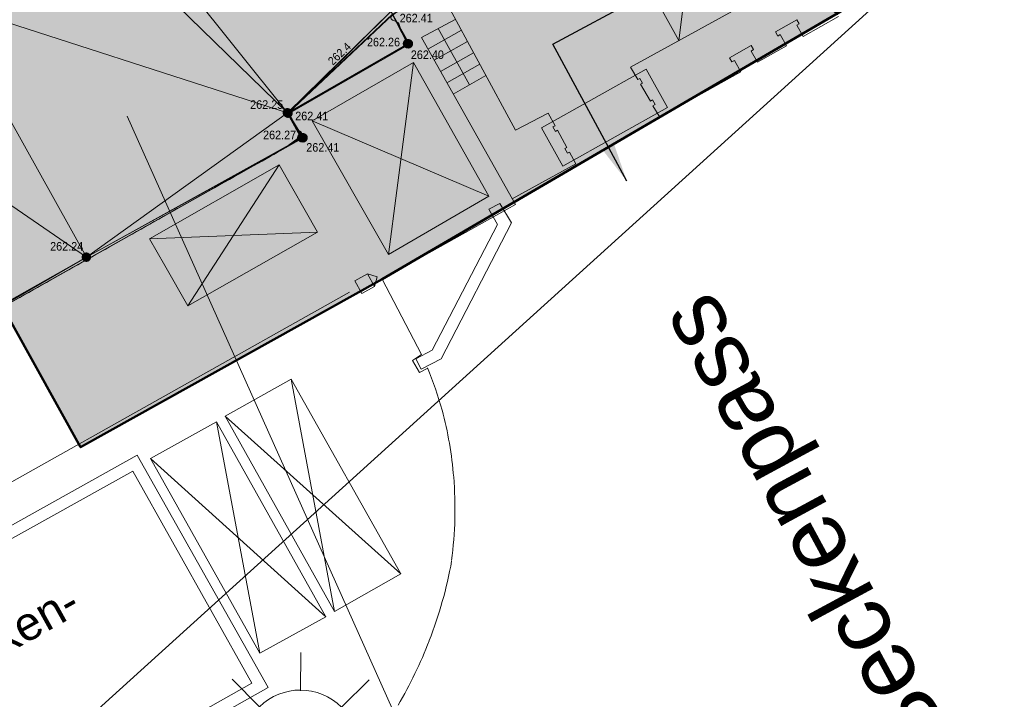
# Model space of a CAD drawing. Header units: millimetres. Extents: x 3402416 to 3403134, y 5267375 to 5268119.
# Tile 89 of 256: x 3402849 to 3402870, y 5267523 to 5267538. Entities that reach past the tile are written whole.
import ezdxf

# ---------------------------------------------------------------- set-up
doc = ezdxf.new("R2010")
doc.units = ezdxf.units.MM
doc.header["$MEASUREMENT"] = 0
doc.linetypes.add('100.5', pattern=[5.5, 3.9, -1.6])
doc.linetypes.add('DGN Style 3', pattern=[26.580902, 18.986358, -7.594543])
for name, color, linetype, lineweight in [('_WBG Ideenteil + Pachtvertrag', 8, 'Continuous', 25), ('IVK_Beschriftung', 7, 'Continuous', 0), ('IVK_Gebaeudebezeichnung', 7, 'Continuous', 0), ('IVK_Gleis', 7, 'Continuous', 0), ('IVK_Mauer', 7, 'Continuous', 0), ('IVK_NSH_Hoehe Anschrieb Freiborderhoehung', 3, 'Continuous', 0), ('IVK_NSH_Hoehe Punkt Freiborderhoehung', 7, 'Continuous', 0), ('IVK_NSH_Modell Hoehenlinien Beschriftung', 1, 'Continuous', 0), ('IVK_NSH_Modell Umring Freiborderhoehung', 1, 'Continuous', 0), ('IVK_NSH_Modell Vermaschung Freiborderhoehung', 2, 'Continuous', 0), ('IVK_NSH_Topographie Mauer', 7, 'Continuous', 0), ('IVK_Rahmen Stempel', 7, 'Continuous', 0), ('IVK_Strassenbeleuchtung', 7, 'Continuous', 0), ('IVK_Treppe Überdachung', 7, 'Continuous', 0)]:
    doc.layers.add(name, color=color, linetype=linetype, lineweight=lineweight)
for name, color, linetype, lineweight, true_color in [('_WBG Realisierungsteil', 7, 'Continuous', 50, 0x9494ff), ('ALKIS_Flurstuecksgrenze', 7, 'Continuous', 0, 0xffff80), ('IVK_NSH_Modell Hoehenlinien 20 Zentimeter', 7, 'Continuous', 0, 0xe6956a)]:
    doc.layers.add(name, color=color, linetype=linetype, lineweight=lineweight, true_color=true_color)
doc.styles.add('Arial', font='arial.ttf')
doc.styles.add('IVK_Modell Beschriftung Hoehenlinien', font='arial.ttf')
doc.styles.get("Standard").update_dxf_attribs({"font": 'txt.shx'})
doc.styles.add('Style-arial', font='arial.ttf')
doc.styles.add('Style-Verdana', font='verdana.ttf')
doc.styles.add('Style-WORKING', font='WORKING.shx')
doc.dimstyles.get("Standard").update_dxf_attribs({"dimtxt": 0.18, "dimasz": 0.18, "dimexe": 0.18, "dimexo": 0.0625, "dimgap": 0.09, "dimtad": 0, "dimtih": 1, "dimtoh": 1, "dimdec": 4, "dimzin": 3, "dimdsep": 46, "dimtxsty": 'Standard', "dimcen": 0.09, "dimadec": 0, "dimazin": 0, "dimtfac": 1, "dimtdec": 0, "dimtofl": 0, "dimtmove": 0, "dimatfit": 1, "dimfxl": 1, "dimtolj": 1, "dimtzin": 3, "dimarcsym": 0})

# ---------------------------------------------------------------- blocks, each defined once
blk = doc.blocks.new('LAMPE0')
at = {"color": 0, "linetype": 'ByBlock', "lineweight": -2}
for p, q in [((0.00001, 0.00267), (0.00002, 0.00445)), ((-0.0019, 0.00192), (-0.00317, 0.0032)), ((0.00192, 0.0019), (0.0032, 0.00317)), ((-0.00267, 0.00001), (-0.00445, 0.00002)), ((0.00267, -0.00001), (0.00445, -0.00002)), ((-0.00192, -0.0019), (-0.0032, -0.00317)), ((0.0019, -0.00192), (0.00317, -0.0032)), ((-0.00001, -0.00267), (-0.00002, -0.00445))]:
    blk.add_line(p, q, dxfattribs=at)
for start, end in [(44.7428, 134.7428), (134.7428, 224.7428), (314.7428, 44.7428), (224.7428, 314.7428)]:
    blk.add_arc((0, 0), 0.0027, start, end, dxfattribs=at)

msp = doc.modelspace()

# ---------------------------------------------------------------- hatches: boundary and pattern name
at = {"layer": '_WBG Ideenteil + Pachtvertrag', "linetype": 'Continuous', "lineweight": 13, "transparency": 33554483}
h = msp.add_hatch(color=10, dxfattribs=at)
h.dxf.hatch_style = 1
h.paths.add_polyline_path([(3403020.162, 5267924.388), (3402974.165, 5267921.173), (3402970.834, 5267929.906), (3402966.125, 5267938.096), (3402962.962, 5267942.43), (3402957.609, 5267949.641), (3402947.36, 5267962.65), (3402939.808, 5267958.281), (3402940.65, 5267953.63), (3402941.22, 5267941.91), (3402941.79, 5267930.19), (3402941.545, 5267919.145), (3402940.618, 5267897.122), (3402939.52, 5267886.351), (3402937.994, 5267875.647), (3402933.952, 5267857.288), (3402924.27, 5267830.291), (3402912.706, 5267807.601), (3402888.95, 5267776.443), (3402888.949, 5267776.444), (3402875.126, 5267762.813), (3402817.857, 5267713.907), (3402814.793, 5267708.813), (3402749.53, 5267659.038), (3402740.54, 5267652.665), (3402743.031, 5267648.819), (3402726.54, 5267638.14), (3402711.87, 5267630.76), (3402634.27, 5267587.49), (3402621.47, 5267580.91), (3402607.52, 5267574.99), (3402612.55, 5267567.78), (3402597.743, 5267552.391), (3402630.486, 5267520.888), (3402683.349, 5267542.27), (3402692.955, 5267547.525), (3402703.98, 5267553.56), (3402743.097, 5267575.543), (3402746.601, 5267577.473), (3402753.342, 5267580.873), (3402757.657, 5267582.852), (3402762.378, 5267584.452), (3402767.187, 5267585.764), (3402772.3, 5267586.827), (3402777.468, 5267587.565), (3402782.59, 5267588.116), (3402787.738, 5267587.941), (3402794.984, 5267586.422), (3402794.339, 5267584.753), (3402798.109, 5267583.568), (3402799.256, 5267582.522), (3402802.297, 5267580.638), (3402804.959, 5267578.374), (3402807.449, 5267575.694), (3402813.837, 5267564.975), (3402824.334, 5267559.186), (3402831.546, 5267563.248), (3402850.736, 5267528.656), (3402857.046, 5267532.176), (3402875.097, 5267542.718), (3402879.432, 5267545.496), (3402884.47, 5267548.76), (3402887.62, 5267550.84), (3402890.12, 5267552.705), (3402892.62, 5267554.57), (3402896.5, 5267557.725), (3402900.38, 5267560.88), (3402903.425, 5267563.53), (3402911.32, 5267570.84), (3402925.42, 5267583.35), (3402926.03, 5267588.41), (3402935.72, 5267598.94), (3402939.889, 5267603.531), (3402947.512, 5267612.875), (3402954.376, 5267622.159), (3402960.809, 5267631.964), (3402966.189, 5267641.216), (3402971.089, 5267650.738), (3402974.885, 5267659.6), (3402977.896, 5267666.63), (3402983.519, 5267677.452), (3402987.072, 5267688.519), (3402989.662, 5267695.872), (3402996.63, 5267712.76), (3402998.88, 5267719.66), (3403002.59, 5267737.3), (3403004.045, 5267747.99), (3403005.5, 5267758.68), (3403006.26, 5267780.78), (3403008.055, 5267823.755), (3403009.28, 5267856.42), (3403009.069, 5267863.169), (3403007.637, 5267873.43)])
h.paths.add_polyline_path([(3402831.684, 5267692.713), (3402826.57, 5267697.97), (3402826.57, 5267697.97), (3402822.855, 5267702.231), (3402821.22, 5267700.91), (3402817.3, 5267705.73), (3402868.07, 5267748.98), (3402874.24, 5267754.23), (3402879.48, 5267748.1), (3402881.455, 5267745.791), (3402884.49, 5267742.976), (3402858.85, 5267715.33, -0.011159), (3402852.943, 5267709.528, -0.011773), (3402846.747, 5267703.983, -0.012769), (3402839.046, 5267697.938, -0.011757)], flags=16)
h.paths.add_polyline_path([(3402833.136, 5267693.592), (3402864.347, 5267722.275), (3402861.409, 5267725.473), (3402830.198, 5267696.79)], flags=24)
at = {"layer": 'IVK_NSH_Hoehe Punkt Freiborderhoehung', "linetype": 'Continuous', "lineweight": 13}
h = msp.add_hatch(color=3, dxfattribs=at)
edge = h.paths.add_edge_path(flags=0)
edge.add_arc((3402857.576, 5267537.102), 0.1, 0, 360)
h = msp.add_hatch(color=3, dxfattribs=at)
edge = h.paths.add_edge_path(flags=0)
edge.add_arc((3402857.595, 5267537.1), 0.1, 0, 360)
h = msp.add_hatch(color=3, dxfattribs=at)
edge = h.paths.add_edge_path(flags=0)
edge.add_arc((3402855.062, 5267535.657), 0.1, 0, 360)
h = msp.add_hatch(color=3, dxfattribs=at)
edge = h.paths.add_edge_path(flags=0)
edge.add_arc((3402855.077, 5267535.648), 0.1, 0, 360)
h = msp.add_hatch(color=3, dxfattribs=at)
edge = h.paths.add_edge_path(flags=0)
edge.add_arc((3402855.365, 5267535.135), 0.1, 0, 360)
h = msp.add_hatch(color=3, dxfattribs=at)
edge = h.paths.add_edge_path(flags=0)
edge.add_arc((3402855.391, 5267535.133), 0.1, 0, 360)
h = msp.add_hatch(color=3, dxfattribs=at)
edge = h.paths.add_edge_path(flags=0)
edge.add_arc((3402850.857, 5267532.635), 0.1, 0, 360)

# ---------------------------------------------------------------- linework, layer by layer
at = {"layer": '_WBG Ideenteil + Pachtvertrag', "color": 10, "linetype": 'Continuous', "lineweight": 13, "transparency": 33554687}
msp.add_line((3402871.793, 5267490.721), (3402851.709, 5267535.587, 262.2), dxfattribs=at)
at = {"layer": '_WBG Ideenteil + Pachtvertrag', "color": 10, "linetype": 'Continuous', "lineweight": 50, "transparency": 33554687}
msp.add_lwpolyline([(3402890.12, 5267552.705), (3402887.62, 5267550.84), (3402884.47, 5267548.76), (3402879.432, 5267545.496), (3402875.097, 5267542.718), (3402857.046, 5267532.176), (3402850.736, 5267528.656), (3402831.546, 5267563.248)], dxfattribs=at)
at = {"layer": '_WBG Realisierungsteil', "color": 168, "lineweight": 50, "transparency": 33554687}
msp.add_lwpolyline([(3402890.12, 5267552.705), (3402887.62, 5267550.84), (3402884.47, 5267548.76), (3402879.432, 5267545.496), (3402875.097, 5267542.718), (3402857.046, 5267532.176), (3402850.736, 5267528.656), (3402831.546, 5267563.248)], dxfattribs=at)
at = {"layer": 'ALKIS_Flurstuecksgrenze', "color": 7, "linetype": 'Continuous', "lineweight": 30, "flags": 128}
for points in [[(3402689.995, 5267422.053), (3402717.197, 5267432.327), (3402741.978, 5267450.304), (3402772.971, 5267466.711), (3402799.072, 5267484.188), (3402833.816, 5267507.517), (3402879.056, 5267548.505), (3402904.187, 5267579.668), (3402923.475, 5267606.5), (3402932.559, 5267634.832), (3402939.302, 5267648.578), (3402947.536, 5267672.508), (3402951.848, 5267683.083), (3402955.88, 5267695.958), (3402967.705, 5267733.734), (3402981.09, 5267768.228), (3402988.993, 5267784.295), (3402992.544, 5267794.859), (3402997.747, 5267818.13), (3402997.387, 5267830.675), (3403021.713, 5267924.292)], [(3403134.297, 5267691.508), (3403119.131, 5267695.627), (3403095.322, 5267701.209), (3403084.958, 5267700.929), (3403031.678, 5267689.835), (3402955.88, 5267695.958), (3402951.848, 5267683.083), (3402947.536, 5267672.508), (3402939.302, 5267648.578), (3402932.559, 5267634.832), (3402923.475, 5267606.5), (3402904.187, 5267579.668), (3402879.056, 5267548.505), (3402833.816, 5267507.517), (3402799.072, 5267484.188), (3402772.971, 5267466.711), (3402741.978, 5267450.304), (3402717.197, 5267432.327), (3402689.995, 5267422.053)]]:
    msp.add_lwpolyline(points, dxfattribs=at)
at = {"layer": 'IVK_Gleis', "color": 7, "linetype": 'Continuous', "lineweight": 13}
for p, q in [((3402856.477, 5267532.137), (3402856.738, 5267532.284)), ((3402856.885, 5267532.022), (3402856.738, 5267532.284)), ((3402856.738, 5267532.284), (3402856.941, 5267532.226)), ((3402856.624, 5267531.876), (3402856.477, 5267532.137)), ((3402856.941, 5267532.226), (3402856.885, 5267532.022)), ((3402786.64, 5267492.8), (3402856.36, 5267531.9)), ((3402856.624, 5267531.876), (3402856.885, 5267532.022))]:
    msp.add_line(p, q, dxfattribs=at)
at = {"layer": 'IVK_Mauer', "color": 7, "linetype": 'Continuous', "lineweight": 13}
for p, q in [((3402862.244, 5267536.612), (3402866.04, 5267538.698)), ((3402859.836, 5267535.291), (3402858.373, 5267537.997)), ((3402857.312, 5267537.634), (3402857.617, 5267537.09)), ((3402866.594, 5267537.668), (3402865.855, 5267537.252)), ((3402857.868, 5267537.23), (3402858.573, 5267537.611)), ((3402865.273, 5267537.349), (3402865.726, 5267537.604)), ((3402865.723, 5267537.487), (3402865.775, 5267537.517)), ((3402865.723, 5267537.487), (3402865.855, 5267537.252)), ((3402865.726, 5267537.604), (3402865.775, 5267537.517)), ((3402857.868, 5267537.23), (3402859.833, 5267533.738)), ((3402865.273, 5267537.349), (3402865.322, 5267537.262)), ((3402865.322, 5267537.262), (3402865.374, 5267537.291)), ((3402865.374, 5267537.291), (3402865.506, 5267537.056)), ((3402855.07, 5267535.63), (3402857.617, 5267537.09)), ((3402864.314, 5267536.809), (3402864.767, 5267537.064)), ((3402864.767, 5267537.064), (3402864.816, 5267536.977)), ((3402865.506, 5267537.056), (3402864.897, 5267536.712)), ((3402864.314, 5267536.809), (3402864.363, 5267536.722)), ((3402864.764, 5267536.948), (3402864.816, 5267536.977)), ((3402864.764, 5267536.948), (3402864.897, 5267536.712)), ((3402855.58, 5267535.49), (3402857.7, 5267536.71)), ((3402857.18, 5267532.69), (3402857.7, 5267536.71)), ((3402857.7, 5267536.71), (3402859.28, 5267533.91)), ((3402862.396, 5267536.35), (3402862.244, 5267536.612)), ((3402864.363, 5267536.722), (3402864.416, 5267536.751)), ((3402864.416, 5267536.751), (3402864.548, 5267536.516)), ((3402858.533, 5267536.048), (3402859.217, 5267536.434)), ((3402864.548, 5267536.516), (3402862.854, 5267535.563)), ((3402862.396, 5267536.35), (3402862.44, 5267536.374)), ((3402862.495, 5267536.279), (3402862.44, 5267536.374)), ((3402862.452, 5267536.255), (3402862.495, 5267536.279)), ((3402862.658, 5267535.901), (3402862.452, 5267536.255)), ((3402862.658, 5267535.901), (3402862.701, 5267535.925)), ((3402862.757, 5267535.83), (3402862.701, 5267535.925)), ((3402862.713, 5267535.805), (3402862.757, 5267535.83)), ((3402862.854, 5267535.563), (3402862.713, 5267535.805)), ((3402855.36, 5267535.11), (3402855.07, 5267535.63)), ((3402860.521, 5267535.648), (3402859.836, 5267535.291)), ((3402860.664, 5267535.386), (3402860.521, 5267535.648)), ((3402855.58, 5267535.49), (3402859.28, 5267533.91)), ((3402857.18, 5267532.69), (3402855.58, 5267535.49)), ((3402860.664, 5267535.386), (3402860.62, 5267535.362)), ((3402860.62, 5267535.362), (3402860.673, 5267535.265)), ((3402860.717, 5267535.289), (3402860.673, 5267535.265)), ((3402860.913, 5267534.93), (3402860.717, 5267535.289)), ((3402844.62, 5267529.07), (3402855.36, 5267535.11)), ((3402860.913, 5267534.93), (3402860.869, 5267534.906)), ((3402860.869, 5267534.906), (3402860.922, 5267534.809)), ((3402860.966, 5267534.833), (3402860.922, 5267534.809)), ((3402861.1, 5267534.587), (3402860.966, 5267534.833)), ((3402852.18, 5267533.02), (3402854.89, 5267534.57)), ((3402852.98, 5267531.62), (3402854.89, 5267534.57)), ((3402854.89, 5267534.57), (3402855.69, 5267533.16)), ((3402859.767, 5267533.855), (3402861.1, 5267534.587)), ((3402859.28, 5267533.91), (3402857.18, 5267532.69)), ((3402859.833, 5267533.738), (3402857.046, 5267532.176)), ((3402859.28, 5267533.64), (3402859.51, 5267533.76)), ((3402859.51, 5267533.76), (3402859.75, 5267533.35)), ((3402859.37, 5267533.47), (3402859.28, 5267533.64)), ((3402859.46, 5267533.32), (3402859.28, 5267533.64)), ((3402858.09, 5267530.69), (3402859.46, 5267533.32)), ((3402859.75, 5267533.35), (3402858.28, 5267530.51)), ((3402852.18, 5267533.02), (3402855.69, 5267533.16)), ((3402855.69, 5267533.16), (3402852.98, 5267531.62)), ((3402852.5, 5267532.46), (3402852.18, 5267533.02)), ((3402852.98, 5267531.62), (3402852.5, 5267532.46)), ((3402857.87, 5267530.6), (3402857.046, 5267532.176)), ((3402857.75, 5267530.51), (3402858.09, 5267530.69)), ((3402857.68, 5267530.47), (3402857.87, 5267530.6)), ((3402857.83, 5267530.22), (3402857.68, 5267530.47)), ((3402857.86, 5267530.29), (3402857.75, 5267530.51)), ((3402858.28, 5267530.51), (3402857.86, 5267530.29)), ((3402858, 5267530.31), (3402857.83, 5267530.22)), ((3402853.76, 5267529.31), (3402855.14, 5267530.08)), ((3402855.14, 5267530.08), (3402857.44, 5267526.01)), ((3402855.14, 5267530.08), (3402856.05, 5267525.22)), ((3402852.2, 5267528.42), (3402853.58, 5267529.19)), ((3402853.58, 5267529.19), (3402855.87, 5267525.11)), ((3402854.49, 5267524.35), (3402853.58, 5267529.19)), ((3402856.05, 5267525.22), (3402853.76, 5267529.31)), ((3402853.76, 5267529.31), (3402857.44, 5267526.01)), ((3402843.14, 5267523.6), (3402851.92, 5267528.49)), ((3402854.66, 5267523.63), (3402851.92, 5267528.49)), ((3402854.49, 5267524.35), (3402852.2, 5267528.42)), ((3402852.2, 5267528.42), (3402855.87, 5267525.11)), ((3402843.48, 5267523.5), (3402851.83, 5267528.16)), ((3402851.83, 5267528.16), (3402854.32, 5267523.72)), ((3402857.44, 5267526.01), (3402856.05, 5267525.22)), ((3402855.87, 5267525.11), (3402854.49, 5267524.35)), ((3402845.88, 5267518.7), (3402854.66, 5267523.63)), ((3402854.32, 5267523.72), (3402845.98, 5267519.04))]:
    msp.add_line(p, q, dxfattribs=at)
at = {"layer": 'IVK_Mauer', "color": 7, "linetype": 'DGN Style 3', "lineweight": 13}
for p, q in [((3402860.379, 5267535.34), (3402862.571, 5267536.566)), ((3402862.571, 5267536.566), (3402863.02, 5267535.764)), ((3402860.829, 5267534.537), (3402863.02, 5267535.764)), ((3402860.829, 5267534.537), (3402860.379, 5267535.34))]:
    msp.add_line(p, q, dxfattribs=at)
at = {"layer": 'IVK_Mauer', "color": 7, "linetype": 'Continuous', "lineweight": 13}
for centre, radius, start, end in [((3402851.2, 5267527.49), 7.36, 15.2901, 22.6318), ((3402850.49, 5267527.37), 8.08, 4.6829, 14.8384), ((3402850.49, 5267527.37), 8.08, 352.2937, 4.7326), ((3402849.43, 5267527.93), 9.22, 338.9098, 349.6467), ((3402849.43, 5267527.93), 9.22, 329.5616, 338.8829)]:
    msp.add_arc(centre, radius, start, end, dxfattribs=at)
at = {"layer": 'IVK_NSH_Modell Hoehenlinien 20 Zentimeter', "color": 32, "linetype": 'Continuous', "lineweight": 13, "true_color": 0xcd6000, "elevation": 262.4, "flags": 128}
msp.add_lwpolyline([(3402859.981, 5267550.413), (3402860.127, 5267550.151), (3402860.132, 5267550.142), (3402860.141, 5267550.145), (3402859.984, 5267550.412), (3402859.984, 5267550.417), (3402859.982, 5267550.421), (3402859.972, 5267550.418), (3402859.981, 5267550.413), (3402859.545, 5267550.177), (3402857.511, 5267547.199), (3402857.416, 5267547.066), (3402857.464, 5267546.983), (3402861.074, 5267540.493), (3402861.036, 5267540.427), (3402860.77, 5267539.667), (3402857.264, 5267537.718), (3402855.262, 5267535.831), (3402855.076, 5267535.648), (3402855.362, 5267535.179), (3402855, 5267534.918), (3402847.59, 5267530.745), (3402846.806, 5267530.304), (3402844.696, 5267529.092)], dxfattribs=at)
at = {"layer": 'IVK_NSH_Modell Umring Freiborderhoehung', "color": 6, "linetype": '100.5', "ltscale": 10, "true_color": 0xe202f2}
msp.add_open_spline([(3402973.402, 5267889.37, 266.63), (3402971.259, 5267898.655, 266.884), (3402973.221, 5267899.259, 266.92), (3402979.065, 5267899.964, 266.983), (3402987.632, 5267901.332, 266.645), (3402996.574, 5267901.247, 267.164), (3402999.854, 5267900.751, 267.116), (3403001.073, 5267899.555, 266.771), (3403007.491, 5267887.112, 261.124), (3403008.555, 5267857.094, 261.209), (3403007.359, 5267813.886, 261.074), (3403006.127, 5267770.161, 261.248), (3402999.63, 5267722.447, 261.063), (3402990.96, 5267699.646, 261.254), (3402984.157, 5267681.314, 261.31), (3402973.541, 5267656.946, 261.224), (3402953.577, 5267621.061, 261.098), (3402931.148, 5267593.163, 261.279), (3402926.345, 5267588.179, 261.563), (3402925.493, 5267583.399, 261.511), (3402911.549, 5267570.877, 261.576), (3402911.412, 5267570.875, 261.58), (3402911.339, 5267570.85, 262.251), (3402902.615, 5267562.888, 262.266), (3402892.302, 5267554.41, 262.276), (3402881.339, 5267546.676, 262.302), (3402874.151, 5267542.111, 262.268), (3402866.574, 5267537.704, 262.28), (3402866.402, 5267538.022, 262.27), (3402865.737, 5267539.264, 262.279), (3402868.892, 5267541.002, 262.274), (3402868.752, 5267541.251, 262.276), (3402868.744, 5267541.273, 262.225), (3402864.707, 5267548.554, 262.213), (3402862.826, 5267549.046, 262.204), (3402861.239, 5267548.161, 262.217), (3402861.219, 5267548.172, 262.174), (3402860.109, 5267550.144, 262.171), (3402860.127, 5267550.151, 262.401), (3402859.981, 5267550.413, 262.4), (3402859.545, 5267550.177, 262.402), (3402857.42, 5267547.064, 262.409), (3402861.361, 5267539.982, 262.423), (3402857.268, 5267537.712, 262.414), (3402857.595, 5267537.1, 262.401), (3402855.077, 5267535.648, 262.413), (3402855.391, 5267535.133, 262.415), (3402847.117, 5267530.472, 262.423), (3402844.698, 5267529.084, 262.42), (3402844.686, 5267529.154, 262.243), (3402841.189, 5267535.306, 262.197), (3402834.324, 5267531.517, 262.196), (3402825.188, 5267526.398, 262.199), (3402816.64, 5267521.633, 262.187), (3402807.825, 5267516.664, 262.189), (3402799.117, 5267511.766, 262.187), (3402790.161, 5267506.762, 262.187), (3402785.002, 5267503.849, 262.181), (3402780.631, 5267501.338, 262.252), (3402779.518, 5267503.255, 262.252), (3402779.51, 5267503.225, 261.302), (3402771.145, 5267498.561, 261.306), (3402762.032, 5267493.996, 261.293), (3402753.326, 5267489.085, 261.279), (3402744.624, 5267484.192, 261.304), (3402737.594, 5267477.268, 261.295), (3402739.756, 5267473.33, 261.297), (3402739.329, 5267473.086, 261.293), (3402740.745, 5267471.036, 261.302), (3402742.522, 5267468.178, 261.301), (3402737.854, 5267465.502, 261.276), (3402736.075, 5267464.499, 261.309), (3402734.307, 5267463.533, 261.292), (3402734.274, 5267463.516, 262.291), (3402732.35, 5267462.487, 262.274), (3402724.718, 5267458.614, 262.463), (3402722.217, 5267454.994, 262.478), (3402722.175, 5267455, 262.607), (3402720.67, 5267453.302, 262.568), (3402719.337, 5267455.763, 262.571), (3402719.314, 5267455.757, 262.497), (3402715.054, 5267453.445, 262.491), (3402712.311, 5267452.143, 258.244), (3402707.951, 5267450.18, 258.263), (3402703.588, 5267448.754, 258.252), (3402699.675, 5267457.066, 258.28), (3402695.118, 5267469.736, 258.679), (3402692.195, 5267479.923, 258.969), (3402702.031, 5267485.048, 259.195), (3402707.857, 5267488.496, 259.373), (3402715.117, 5267492.487, 259.098), (3402719.239, 5267494.954, 259.258), (3402721.036, 5267494.67, 259.279), (3402723.049, 5267491.187, 262.242), (3402725.561, 5267486.822, 262.264), (3402729.362, 5267488.733, 262.271), (3402737.009, 5267493.102, 262.276), (3402745.765, 5267498.005, 262.28), (3402754.496, 5267502.989, 262.292), (3402763.191, 5267507.689, 262.273), (3402771.922, 5267512.655, 262.276), (3402774.429, 5267514.204, 262.227), (3402783.438, 5267519.244, 262.226), (3402792.034, 5267524.084, 262.23), (3402800.847, 5267529.005, 262.22), (3402809.211, 5267533.706, 262.217), (3402818.25, 5267538.767, 262.216), (3402826.523, 5267543.492, 262.222), (3402838.805, 5267550.458, 262.215), (3402835.571, 5267556.173, 262.289), (3402836.864, 5267556.946, 262.342), (3402832.914, 5267564.026, 262.333), (3402828.391, 5267572.116, 262.301), (3402828.714, 5267572.295, 262.297), (3402828.751, 5267572.324, 262.218), (3402831.204, 5267573.654, 262.187), (3402830.856, 5267577.123, 262.171), (3402838.132, 5267575.061, 262.179), (3402857.727, 5267580.016, 262.296), (3402858.743, 5267586.148, 262.343), (3402856.571, 5267590.239, 262.325), (3402872.49, 5267592.439, 262.352), (3402877.389, 5267594.62, 262.202), (3402881.373, 5267600.75, 262.129), (3402885.875, 5267603.453, 262.135), (3402897.38, 5267602.371, 262.069), (3402906.697, 5267606.506, 262.095), (3402914.635, 5267612.832, 262.118), (3402919.801, 5267617.02, 262.213), (3402922.673, 5267622.771, 262.143), (3402927.52, 5267629.693, 262.208), (3402932.198, 5267635.327, 262.186), (3402941.376, 5267637.011, 262.09), (3402947.2, 5267645.566, 262.07), (3402949.802, 5267656.334, 262.328), (3402957.649, 5267672.321, 262.37), (3402963.36, 5267678.252, 262.337), (3402968.961, 5267685.849, 262.32), (3402968.435, 5267695.836, 262.336), (3402971.662, 5267699.315, 262.308), (3402983.328, 5267726.695, 262.51), (3402987.168, 5267750.814, 262.971), (3402988.274, 5267771.277, 263.412), (3402989.89, 5267792.909, 264.016), (3402990.532, 5267812.395, 264.397), (3402986.982, 5267832.181, 264.939), (3402981.541, 5267853.095, 265.631), (3402977.157, 5267872.138, 266.165), (3402973.402, 5267889.37, 266.63)], degree=1, dxfattribs=at)
at = {"layer": 'IVK_NSH_Topographie Mauer', "color": 7, "linetype": 'Continuous', "lineweight": 13}
for p, q in [((3402857.595, 5267537.1, 262.401), (3402857.576, 5267537.102, 262.256)), ((3402855.365, 5267535.135, 262.275), (3402855.062, 5267535.657, 262.246)), ((3402855.077, 5267535.648, 262.413), (3402855.062, 5267535.657, 262.246))]:
    msp.add_line(p, q, dxfattribs=at)
for points in [[(3402866.574, 5267537.704, 262.28), (3402866.402, 5267538.022, 262.27), (3402865.737, 5267539.264, 262.279), (3402868.892, 5267541.002, 262.274), (3402868.752, 5267541.251, 262.276), (3402868.744, 5267541.273, 262.225), (3402864.707, 5267548.554, 262.213), (3402862.826, 5267549.046, 262.204), (3402861.239, 5267548.161, 262.217), (3402861.219, 5267548.172, 262.174), (3402860.109, 5267550.144, 262.171), (3402860.127, 5267550.151, 262.401), (3402859.981, 5267550.413, 262.4), (3402859.545, 5267550.177, 262.402), (3402857.42, 5267547.064, 262.409), (3402861.361, 5267539.982, 262.423), (3402857.268, 5267537.712, 262.414), (3402857.595, 5267537.1, 262.401), (3402855.077, 5267535.648, 262.413), (3402855.391, 5267535.133, 262.415), (3402847.117, 5267530.472, 262.423), (3402844.698, 5267529.084, 262.42)], [(3402855.062, 5267535.657, 262.246), (3402857.576, 5267537.102, 262.256), (3402857.227, 5267537.777, 262.262), (3402861.321, 5267539.975, 262.264), (3402861.361, 5267539.982, 262.423)], [(3402844.685, 5267529.154, 262.243), (3402850.857, 5267532.635, 262.241), (3402855.365, 5267535.135, 262.275), (3402855.391, 5267535.133, 262.415)]]:
    msp.add_polyline3d(points, dxfattribs=at)
at = {"layer": 'IVK_Rahmen Stempel', "color": 7, "linetype": 'Continuous', "lineweight": 30}
msp.add_3dface([(3402461.797, 5267374.849), (3403134.297, 5267374.849), (3403134.297, 5268117.349), (3402461.797, 5268117.349)], dxfattribs=at)
msp.add_3dface([(3402461.797, 5267374.849), (3403134.297, 5267374.849), (3403134.297, 5268117.349), (3402461.797, 5268117.349)], dxfattribs=at)
at = {"layer": 'IVK_Treppe Überdachung', "color": 7, "linetype": 'DGN Style 3', "lineweight": 13}
for p, q in [((3402863.906, 5267542.364), (3402863.253, 5267537.167)), ((3402863.253, 5267537.167), (3402861.77, 5267539.864))]:
    msp.add_line(p, q, dxfattribs=at)
at = {"layer": 'IVK_Treppe Überdachung', "color": 7, "linetype": 'Continuous', "lineweight": 13}
for p, q in [((3402858.003, 5267536.99), (3402858.704, 5267537.385)), ((3402858.136, 5267536.754), (3402858.832, 5267537.147)), ((3402858.268, 5267536.519), (3402858.96, 5267536.909)), ((3402858.401, 5267536.284), (3402859.089, 5267536.672))]:
    msp.add_line(p, q, dxfattribs=at)

# ---------------------------------------------------------------- block references
at = {"layer": 'IVK_Strassenbeleuchtung', "color": 7, "linetype": 'Continuous', "lineweight": 13, "xscale": 450.0000000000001, "yscale": 450.0000000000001, "zscale": 100, "rotation": 359.9919}
msp.add_blockref('LAMPE0', (3402855.333, 5267522.362), dxfattribs=at)

# ---------------------------------------------------------------- texts
at = {"layer": '_WBG Ideenteil + Pachtvertrag', "color": 10, "linetype": 'Continuous', "lineweight": 13, "transparency": 33554687, "insert": (3402864.07, 5267511.888), "char_height": 8, "attachment_point": 1, "rotation": 28.9656, "style": 'Style-Verdana'}
msp.add_mtext_dynamic_manual_height_columns('Wettbewerbsgebiet Ideenteil', width=108.98017, gutter_width=11.875, heights=[0], dxfattribs=at)
at = {"layer": 'IVK_Beschriftung', "color": 7, "linetype": 'Continuous', "lineweight": 13, "style": 'Style-arial'}
msp.add_text('Dammbalken-', height=0.7, rotation=29.124, dxfattribs=at).set_placement((3402845.467, 5267522.253))
at = {"layer": 'IVK_Gebaeudebezeichnung', "color": 7, "linetype": 'Continuous', "lineweight": 30, "style": 'Style-arial'}
msp.add_text('Beckenpass', height=1.399, rotation=118.3988, dxfattribs=at).set_placement((3402868.987, 5267522.624))
at = {"layer": 'IVK_NSH_Hoehe Anschrieb Freiborderhoehung', "color": 3, "linetype": 'Continuous', "char_height": 0.18, "attachment_point": 1, "line_spacing_factor": 0.69, "style": 'Arial'}
for s, insert in [('\\H1x;\\W0.9;262.41', (3402857.412, 5267537.727, 262.414)), ('\\H1x;\\W0.9;262.26', (3402856.728, 5267537.226, 262.256)), ('\\H1x;\\W0.9;262.40', (3402857.646, 5267536.961, 262.401)), ('\\H1x;\\W0.9;262.25', (3402854.284, 5267535.918, 262.247)), ('\\H1x;\\W0.9;262.41', (3402855.227, 5267535.679, 262.413)), ('\\H1x;\\W0.9;262.27', (3402854.554, 5267535.283, 262.275)), ('\\H1x;\\W0.9;262.41', (3402855.458, 5267535.022, 262.415)), ('\\H1x;\\W0.9;262.24', (3402850.099, 5267532.952, 262.241))]:
    msp.add_mtext(s, dxfattribs=dict(at, insert=insert))
at = {"layer": 'IVK_NSH_Modell Hoehenlinien Beschriftung', "color": 7, "linetype": 'Continuous', "insert": (3402856.215, 5267536.826, 262.4), "char_height": 0.175, "attachment_point": 8, "rotation": 43.2986, "line_spacing_factor": 0.69, "style": 'IVK_Modell Beschriftung Hoehenlinien'}
msp.add_mtext('\\H1x;\\W0.9;262.4', dxfattribs=at)

# ---------------------------------------------------------------- meshes
at = {"layer": 'IVK_NSH_Modell Vermaschung Freiborderhoehung', "color": 2}
mesh = msp.add_polyface(dxfattribs=at)
corners = [(3402861.219, 5267548.172, 262.174), (3402860.127, 5267550.151, 262.401), (3402860.109, 5267550.144, 262.171), (3402859.981, 5267550.413, 262.4), (3402847.117, 5267530.472, 262.423), (3402855.391, 5267535.133, 262.415), (3402850.857, 5267532.635, 262.241), (3402844.686, 5267529.154, 262.243), (3402844.698, 5267529.084, 262.42), (3402855.065, 5267535.653, 262.247), (3402855.077, 5267535.648, 262.413), (3402857.595, 5267537.1, 262.401), (3402857.268, 5267537.712, 262.414), (3402857.227, 5267537.777, 262.262), (3402861.361, 5267539.982, 262.423), (3402858.476, 5267545.116, 262.192), (3402857.42, 5267547.064, 262.409), (3402857.831, 5267544.818, 262.173), (3402859.545, 5267550.177, 262.402), (3402859.53, 5267550.19, 262.201), (3402857.325, 5267547.104, 262.19), (3402839.041, 5267549.944, 262.222), (3402843.781, 5267545.722, 262.27), (3402842.864, 5267547.341, 262.253), (3402841.395, 5267551.267, 262.216), (3402841.189, 5267535.306, 262.197), (3402844.23, 5267537.193, 262.195), (3402841.081, 5267535.427, 262.193), (3402844.137, 5267544.873, 262.279), (3402847.884, 5267537.971, 262.193), (3402846.32, 5267540.744, 262.205), (3402850.209, 5267540.385, 262.179), (3402850.855, 5267540.921, 262.172), (3402850.527, 5267543.148, 262.207), (3402848.501, 5267547.248, 262.275), (3402844.086, 5267544.991, 262.274), (3402848.395, 5267547.497, 262.277), (3402846.561, 5267551.038, 262.207), (3402852.106, 5267554.456, 262.234)]
mesh.append_faces([[corners[k] for k in face] for face in [(0, 1, 2), (3, 2, 1), (4, 5, 6), (4, 6, 7), (8, 4, 7), (9, 5, 10), (5, 9, 6), (11, 12, 10), (10, 12, 13), (9, 10, 13), (13, 12, 14), (15, 14, 16), (14, 17, 13), (17, 14, 15), (16, 18, 19), (20, 15, 16), (20, 16, 19), (18, 3, 19), (21, 22, 23), (21, 23, 24), (25, 26, 27), (26, 28, 27), (25, 7, 26), (7, 6, 26), (26, 6, 29), (26, 29, 30), (28, 26, 30), (6, 9, 29), (29, 9, 31), (30, 29, 31), (9, 13, 32), (9, 32, 31), (13, 17, 32), (20, 17, 15), (33, 32, 17), (33, 17, 20), (31, 32, 33), (31, 33, 30), (30, 33, 28), (28, 34, 35), (28, 33, 34), (35, 36, 22), (35, 34, 36), (22, 36, 23), (24, 23, 37), (23, 36, 37), (34, 20, 36), (20, 38, 36), (33, 20, 34), (20, 19, 38)]], dxfattribs={"color": 2})

# ---------------------------------------------------------------- leaders
at = {"layer": 'IVK_Gebaeudebezeichnung', "color": 7, "linetype": 'Continuous', "lineweight": 30}
msp.add_leader([(3402862.166, 5267534.224), (3402860.618, 5267537.089), (3402864.066, 5267538.953), (3402858.147, 5267549.901)], dimstyle='Standard', override={"dimtxt": 1.399, "dimasz": 1.399, "dimgap": 0, "dimtad": 1, "dimtxsty": 'Style-WORKING'}, dxfattribs=at)
at = {"layer": 'IVK_Treppe Überdachung', "color": 7, "linetype": 'Continuous', "lineweight": 13}
msp.add_leader([(3402858.221, 5267537.42), (3402858.875, 5267536.241)], dimstyle='Standard', override={"dimtxt": 0.35, "dimasz": 0.35, "dimgap": 0, "dimtad": 1, "dimtxsty": 'Style-WORKING', "dimlwd": 13}, dxfattribs=at)

doc.saveas('drawing.dxf')
